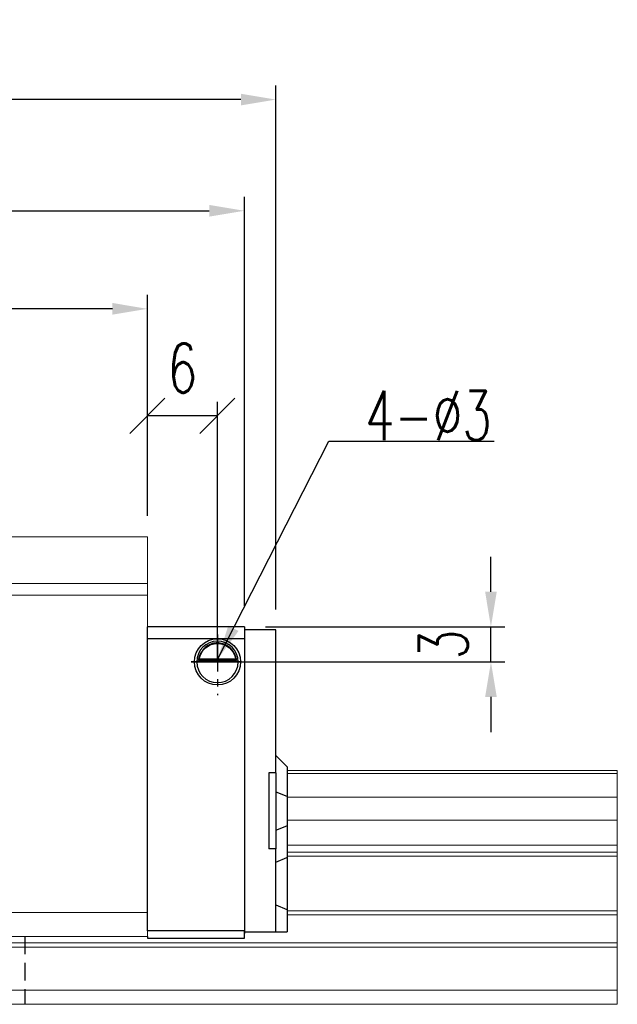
# Model space of a CAD drawing. Header units: millimetres. Extents: x 10 to 313, y 334 to 446.
# Tile 56 of 56: x 262 to 313, y 353 to 437. Entities that reach past the tile are written whole.
import ezdxf

# ---------------------------------------------------------------- set-up
doc = ezdxf.new("R2010")
doc.units = ezdxf.units.MM
doc.header["$PDSIZE"] = -1
doc.linetypes.add('CENTER', pattern=[10.16, 6.35, -1.27, 1.27, -1.27])
doc.linetypes.add('DASHED', pattern=[0.75, 0.5, -0.25])
for name, color, linetype in [('2', 7, 'Continuous'), ('CL', 1, 'CENTER'), ('DIM', 4, 'Continuous'), ('HID', 2, 'DASHED'), ('OUT', 3, 'Continuous')]:
    doc.layers.add(name, color=color, linetype=linetype)
doc.styles.add('DIM-7', font='SIMPLEX.shx', dxfattribs={"width": 0.7, "bigfont": 'chineset.shx'})
doc.dimstyles.new('CNS', dxfattribs={"dimtxt": 3.5, "dimasz": 2.5, "dimexe": 1, "dimexo": 1.5, "dimgap": 0.09, "dimtad": 0, "dimdsep": 46, "dimtxsty": 'DIM-7', "dimcen": 0.09, "dimclrd": 1, "dimclre": 1, "dimclrt": 4, "dimadec": 0, "dimazin": 0, "dimtfac": 1, "dimtix": 1, "dimtmove": 2, "dimatfit": 3, "dimfxl": 1, "dimtvp": 0.971429, "dimtolj": 1, "dimarcsym": 0})

# ---------------------------------------------------------------- blocks, each defined once
blk = doc.blocks.new('*D11')
at = {"layer": 'DEFPOINTS', "color": 0, "transparency": 16777216}
for p in [(185.196, 412.055), (185.196, 392.542), (273.196, 392.542)]:
    blk.add_point(p, dxfattribs=at)
at = {"layer": 'DIM', "color": 7, "lineweight": -2, "transparency": 16777216}
for p, q in [((185.196, 394.342), (185.196, 413.255)), ((273.196, 394.342), (273.196, 413.255)), ((270.196, 412.055), (188.196, 412.055))]:
    blk.add_line(p, q, dxfattribs=at)
at = {"layer": 'DIM', "color": 7, "transparency": 16777216}
for points in [[(188.196, 412.555), (188.196, 411.555), (185.196, 412.055)], [(270.196, 412.555), (270.196, 411.555), (273.196, 412.055)]]:
    blk.add_solid(points, dxfattribs=at)
at = {"layer": 'DIM', "color": 7, "transparency": 16777216, "insert": (229.196, 416.135), "char_height": 4.2, "attachment_point": 5, "style": 'DIM-7'}
blk.add_mtext('\\A1;88', dxfattribs=at)
blk = doc.blocks.new('*D4')
at = {"layer": 'DEFPOINTS', "color": 0, "transparency": 16777216}
for p in [(174.196, 429.96), (174.196, 384.592), (284.196, 384.518)]:
    blk.add_point(p, dxfattribs=at)
at = {"layer": 'DIM', "color": 7, "lineweight": -2, "transparency": 16777216}
for p, q in [((174.196, 386.392), (174.196, 431.16)), ((284.196, 386.318), (284.196, 431.16)), ((281.196, 429.96), (177.196, 429.96))]:
    blk.add_line(p, q, dxfattribs=at)
at = {"layer": 'DIM', "color": 7, "transparency": 16777216}
for points in [[(177.196, 430.46), (177.196, 429.46), (174.196, 429.96)], [(281.196, 430.46), (281.196, 429.46), (284.196, 429.96)]]:
    blk.add_solid(points, dxfattribs=at)
at = {"layer": 'DIM', "color": 7, "transparency": 16777216, "insert": (229.196, 434.04), "char_height": 4.2, "attachment_point": 5, "style": 'DIM-7'}
blk.add_mtext('\\A1;110', dxfattribs=at)
blk = doc.blocks.new('_Oblique')
at = {"color": 0, "linetype": 'ByBlock', "lineweight": -2}
blk.add_line((-0.5, -0.5), (0.5, 0.5), dxfattribs=at)
blk = doc.blocks.new('*D12')
at = {"layer": 'DEFPOINTS', "color": 0, "transparency": 16777216}
for p in [(273.196, 402.897), (273.196, 392.542), (279.196, 381.842)]:
    blk.add_point(p, dxfattribs=at)
at = {"layer": 'DIM', "color": 7, "lineweight": -2, "transparency": 16777216}
for p, q in [((273.196, 394.342), (273.196, 404.097)), ((279.196, 383.642), (279.196, 404.097)), ((279.196, 402.897), (273.196, 402.897))]:
    blk.add_line(p, q, dxfattribs=at)
at = {"layer": 'DIM', "color": 7, "lineweight": -2, "transparency": 16777216, "xscale": 3, "yscale": 3, "zscale": 3, "rotation": 180}
blk.add_blockref('_Oblique', (273.196, 402.897), dxfattribs=at)
at = {"layer": 'DIM', "color": 7, "lineweight": -2, "transparency": 16777216, "xscale": 3, "yscale": 3, "zscale": 3}
blk.add_blockref('_Oblique', (279.196, 402.897), dxfattribs=at)
at = {"layer": 'DIM', "color": 7, "transparency": 16777216, "insert": (276.196, 406.977), "char_height": 4.2, "attachment_point": 5, "style": 'DIM-7'}
blk.add_mtext('\\A1;6', dxfattribs=at)
blk = doc.blocks.new('*D13')
at = {"layer": 'DEFPOINTS', "color": 0, "transparency": 16777216}
for p in [(281.496, 384.842), (302.611, 384.842), (279.196, 381.842)]:
    blk.add_point(p, dxfattribs=at)
at = {"layer": 'DIM', "color": 7, "lineweight": -2, "transparency": 16777216}
for p, q in [((302.611, 387.842), (302.611, 390.842)), ((283.296, 384.842), (303.811, 384.842)), ((302.611, 381.842), (302.611, 384.842)), ((280.996, 381.842), (303.811, 381.842)), ((302.611, 378.842), (302.611, 375.842))]:
    blk.add_line(p, q, dxfattribs=at)
at = {"layer": 'DIM', "color": 7, "transparency": 16777216}
for points in [[(302.111, 387.842), (303.111, 387.842), (302.611, 384.842)], [(302.111, 378.842), (303.111, 378.842), (302.611, 381.842)]]:
    blk.add_solid(points, dxfattribs=at)
at = {"layer": 'DIM', "color": 7, "transparency": 16777216, "insert": (298.531, 383.342), "char_height": 4.2, "attachment_point": 5, "rotation": 90, "style": 'DIM-7'}
blk.add_mtext('\\A1;3', dxfattribs=at)
blk = doc.blocks.new('*D18')
at = {"layer": 'DEFPOINTS', "color": 0, "transparency": 16777216}
for p in [(281.496, 420.446), (176.896, 384.842), (281.496, 384.842)]:
    blk.add_point(p, dxfattribs=at)
at = {"layer": 'DIM', "color": 7, "lineweight": -2, "transparency": 16777216}
for p, q in [((176.896, 386.642), (176.896, 421.646)), ((281.496, 386.642), (281.496, 421.646)), ((179.896, 420.446), (278.496, 420.446))]:
    blk.add_line(p, q, dxfattribs=at)
at = {"layer": 'DIM', "color": 7, "transparency": 16777216}
for points in [[(179.896, 420.946), (179.896, 419.946), (176.896, 420.446)], [(278.496, 420.946), (278.496, 419.946), (281.496, 420.446)]]:
    blk.add_solid(points, dxfattribs=at)
at = {"layer": 'DIM', "color": 7, "transparency": 16777216, "insert": (229.196, 424.526), "char_height": 4.2, "attachment_point": 5, "style": 'DIM-7'}
blk.add_mtext('\\A1;104.6', dxfattribs=at)

msp = doc.modelspace()

# ---------------------------------------------------------------- linework, layer by layer
at = {"layer": '2', "color": 0, "linetype": 'Continuous'}
for p, q in [((281.496, 384.842), (273.196, 384.842)), ((273.196, 358.842), (273.196, 384.842)), ((281.496, 384.842), (281.496, 383.842)), ((281.496, 384.592), (281.496, 384.445)), ((284.196, 384.592), (281.496, 384.592)), ((281.496, 384.592), (281.496, 383.092)), ((281.496, 384.445), (281.496, 383.238)), ((284.196, 384.445), (284.196, 384.592)), ((284.196, 383.238), (284.196, 384.445)), ((273.196, 383.842), (281.496, 383.842)), ((281.496, 383.842), (281.496, 358.842)), ((281.496, 383.238), (281.496, 382.884)), ((281.496, 383.092), (281.496, 360.092)), ((281.496, 382.884), (281.496, 360.299)), ((284.196, 382.884), (284.196, 383.238)), ((284.196, 372.341), (284.196, 382.884)), ((280.971, 381.892), (277.422, 381.892)), ((277.564, 382.025), (280.828, 382.025)), ((277.641, 382.092), (280.751, 382.092)), ((273.196, 379.942), (273.196, 380.192)), ((284.196, 373.842), (285.146, 372.892)), ((285.196, 372.842), (285.146, 372.892)), ((285.196, 370.337), (285.196, 372.842)), ((283.596, 372.341), (283.596, 365.841)), ((284.196, 372.341), (283.596, 372.341)), ((284.196, 372.341), (284.196, 365.841)), ((284.196, 370.731), (285.146, 370.357)), ((285.196, 370.337), (285.146, 370.357)), ((285.196, 367.845), (285.196, 370.337)), ((284.196, 367.451), (285.146, 367.825)), ((285.196, 367.845), (285.146, 367.825)), ((285.196, 365.11), (285.196, 367.845)), ((284.196, 365.841), (283.596, 365.841)), ((284.196, 360.299), (284.196, 365.841)), ((284.196, 364.716), (285.146, 365.091)), ((285.196, 365.11), (285.146, 365.091)), ((285.196, 360.632), (285.196, 365.11)), ((284.196, 361.046), (285.146, 360.652)), ((285.196, 360.632), (285.146, 360.652)), ((285.196, 358.742), (285.196, 360.632)), ((281.496, 360.299), (281.496, 359.945)), ((281.496, 360.092), (281.496, 358.592)), ((281.496, 359.945), (281.496, 358.888)), ((284.196, 359.945), (284.196, 360.299)), ((284.196, 358.888), (284.196, 359.945)), ((281.496, 358.842), (273.196, 358.842)), ((273.196, 358.342), (273.196, 358.206)), ((273.196, 358.206), (281.496, 358.206)), ((273.196, 358.206), (281.496, 358.206)), ((281.496, 358.742), (281.496, 358.888)), ((281.496, 358.342), (281.496, 358.842)), ((281.496, 358.742), (284.196, 358.742)), ((281.496, 358.206), (281.496, 358.342)), ((281.496, 358.206), (281.496, 358.342)), ((284.196, 358.742), (284.196, 358.888)), ((284.196, 358.742), (285.146, 358.742)), ((285.196, 358.742), (285.146, 358.742))]:
    msp.add_line(p, q, dxfattribs=at)
at = {"layer": '2', "color": 0, "linetype": 'Continuous', "extrusion": (0, 0, -1)}
for radius, start, end in [(1.975, 270, 90), (1.575, 9.1332, 90), (1.975, 90, 270), (1.575, 90, 170.8668)]:
    msp.add_arc((-279.196, 381.842), radius, start, end, dxfattribs=at)
at = {"layer": '2', "color": 0, "linetype": 'Continuous'}
for start, end in [(90, 270), (270, 90)]:
    msp.add_arc((279.196, 381.842), 1.775, start, end, dxfattribs=at)
for points, knots in [([(279.196, 383.472), (279.045, 383.472), (278.892, 383.449), (278.575, 383.353), (278.41, 383.269), (278.139, 383.07), (278.026, 382.96), (277.854, 382.741), (277.787, 382.634), (277.681, 382.42), (277.64, 382.31), (277.591, 382.144), (277.576, 382.08), (277.564, 382.025)], [0, 0, 0, 0, 0.183798, 0.183798, 0.410489, 0.410489, 0.600027, 0.600027, 0.749109, 0.749109, 0.899192, 0.899192, 1, 1, 1, 1]), ([(280.828, 382.025), (280.812, 382.1), (280.79, 382.19), (280.727, 382.38), (280.684, 382.481), (280.579, 382.677), (280.515, 382.773), (280.344, 382.985), (280.225, 383.095), (279.966, 383.276), (279.821, 383.349), (279.519, 383.446), (279.357, 383.472), (279.196, 383.472)], [0, 0, 0, 0, 0.137686, 0.137686, 0.275472, 0.275472, 0.412356, 0.412356, 0.606431, 0.606431, 0.804639, 0.804639, 1, 1, 1, 1])]:
    msp.add_open_spline(points, degree=3, knots=knots, dxfattribs=at)
for points in [[(277.641, 382.092), (277.616, 382.069), (277.59, 382.047), (277.564, 382.025)], [(280.828, 382.025), (280.802, 382.047), (280.777, 382.069), (280.751, 382.092)]]:
    msp.add_open_spline(points, degree=3, dxfattribs=at)
at = {"layer": 'CL', "color": 0, "ltscale": 0.5}
for p, q in [((279.196, 381.842), (279.196, 384.184)), ((279.196, 384.184), (279.196, 378.989)), ((281.258, 381.842), (276.941, 381.842)), ((276.941, 381.842), (279.196, 381.842))]:
    msp.add_line(p, q, dxfattribs=at)
at = {"layer": 'DIM', "color": 0}
msp.add_line((279.196, 381.842), (281.258, 381.842), dxfattribs=at)
at = {"layer": 'HID', "color": 0, "ltscale": 3}
msp.add_line((262.696, 358.342), (262.696, 352.542), dxfattribs=at)
at = {"layer": 'OUT', "color": 0, "linetype": 'Continuous', "lineweight": 15}
for p, q in [((273.196, 392.542), (185.196, 392.542)), ((273.196, 392.542), (273.196, 388.542)), ((273.196, 388.542), (185.196, 388.542)), ((273.196, 387.542), (273.196, 388.542)), ((273.196, 387.542), (185.196, 387.542)), ((273.196, 360.392), (273.196, 387.542)), ((313.432, 372.542), (285.196, 372.542)), ((313.432, 372.542), (313.432, 372.285)), ((313.432, 372.285), (285.196, 372.285)), ((313.432, 372.285), (313.432, 370.576)), ((313.432, 370.281), (285.196, 370.281)), ((313.432, 370.576), (313.432, 370.281)), ((313.432, 370.281), (313.432, 368.301)), ((313.432, 368.301), (285.196, 368.301)), ((313.432, 368.301), (313.432, 368.006)), ((313.432, 368.006), (313.432, 366.326)), ((313.432, 366.162), (285.196, 366.162)), ((313.432, 366.326), (313.432, 366.162)), ((313.432, 366.162), (313.432, 365.568)), ((313.432, 365.568), (285.196, 365.568)), ((313.432, 365.214), (285.196, 365.214)), ((313.432, 365.568), (313.432, 365.214)), ((313.432, 365.214), (313.432, 360.549)), ((273.196, 360.392), (185.196, 360.392)), ((273.196, 358.342), (273.196, 360.392)), ((313.432, 360.549), (285.196, 360.549)), ((313.432, 360.195), (285.196, 360.195)), ((313.432, 360.549), (313.432, 360.195)), ((313.432, 360.195), (313.432, 357.788)), ((273.196, 358.342), (185.196, 358.342)), ((285.196, 357.434), (157.069, 357.434)), ((313.432, 357.788), (157.124, 357.788)), ((313.432, 357.434), (285.196, 357.434)), ((313.432, 357.788), (313.432, 357.435)), ((313.432, 357.434), (313.432, 353.742)), ((313.432, 353.742), (155.947, 353.742)), ((313.432, 353.742), (313.432, 352.542)), ((285.196, 352.542), (119.196, 352.542)), ((313.432, 352.542), (285.196, 352.542))]:
    msp.add_line(p, q, dxfattribs=at)

# ---------------------------------------------------------------- texts
at = {"layer": 'DIM', "color": 0, "insert": (291.841, 400.826), "char_height": 4.2, "attachment_point": 7, "style": 'DIM-7'}
msp.add_mtext('\\A1;4-%%C3', dxfattribs=at)

# ---------------------------------------------------------------- dimensions: what is measured, and where the dimension line sits
at = {"layer": 'DIM', "color": 0}
for base, p1, p2, override, picture, middle in [((174.196, 429.96), (284.196, 384.518), (174.196, 384.592), {"dimscale": 1.2, "dimclrd": 7, "dimclre": 7, "dimclrt": 7}, '*D4', (229.196, 434.04)), ((281.496, 420.446), (176.896, 384.842), (281.496, 384.842), {"dimscale": 1.2, "dimclrd": 7, "dimclre": 7, "dimclrt": 7}, '*D18', (229.196, 424.526)), ((185.196, 412.055), (273.196, 392.542), (185.196, 392.542), {"dimscale": 1.2, "dimclrd": 7, "dimclre": 7, "dimclrt": 7}, '*D11', (229.196, 416.135)), ((273.196, 402.897), (279.196, 381.842), (273.196, 392.542), {"dimscale": 1.2, "dimblk1": 'Oblique', "dimblk2": 'Oblique', "dimsah": 1, "dimclrd": 7, "dimclre": 7, "dimclrt": 7}, '*D12', (276.196, 406.977))]:
    dim = msp.add_linear_dim(base=base, p1=p1, p2=p2, dimstyle='CNS', override=override, dxfattribs=at)
    dim.commit()
    dim.dimension.update_dxf_attribs({"geometry": picture, "text_midpoint": middle})
dim = msp.add_linear_dim(base=(302.611, 384.842), p1=(279.196, 381.842), p2=(281.496, 384.842), angle=90, dimstyle='CNS', override={"dimscale": 1.2, "dimclrd": 7, "dimclre": 7, "dimclrt": 7}, dxfattribs=at)
dim.commit()
dim.dimension.update_dxf_attribs({"geometry": '*D13', "text_midpoint": (298.531, 383.342)})

# ---------------------------------------------------------------- leaders
at = {"layer": 'DIM', "color": 0, "annotation_type": 0, "has_hookline": 1, "hookline_direction": 0, "text_width": 11.06}
msp.add_leader([(279.196, 382.042), (288.733, 400.718), (291.733, 400.718)], dimstyle='CNS', override={"dimscale": 1.2, "dimgap": 0.09, "dimtad": 1, "dimclrd": 7, "dimclre": 4}, dxfattribs=at)

doc.saveas('drawing.dxf')
